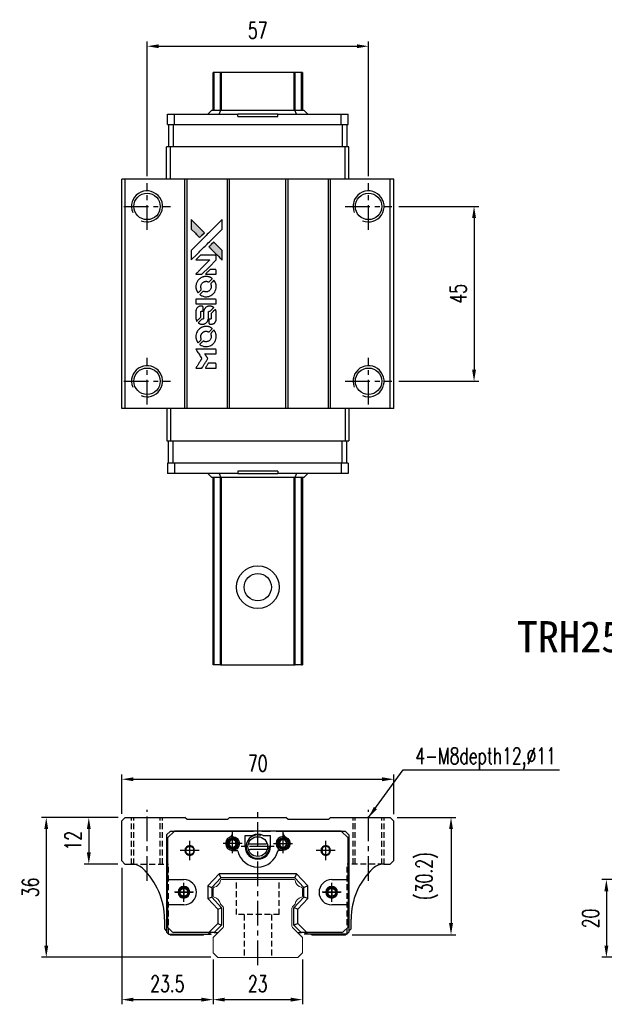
# Model space of a CAD drawing. Header units: millimetres. Extents: x 406 to 746, y 365 to 628.
# Tile 1 of 2: x 406 to 557, y 374 to 628. Entities that reach past the tile are written whole.
import ezdxf
from ezdxf.enums import TextEntityAlignment as Align

# ---------------------------------------------------------------- set-up
doc = ezdxf.new("R2010")
doc.units = ezdxf.units.MM
doc.header["$PDSIZE"] = -1
doc.linetypes.add('CENTER', pattern=[10.16, 6.35, -1.27, 1.27, -1.27])
doc.linetypes.add('DASHED', pattern=[0.75, 0.5, -0.25])
for name, color, linetype in [('2', 7, 'Continuous'), ('CHA', 7, 'Continuous'), ('CL', 1, 'CENTER'), ('DIM', 4, 'Continuous'), ('HID', 2, 'DASHED'), ('OUT', 3, 'Continuous'), ('中心線', 1, 'CENTER')]:
    doc.layers.add(name, color=color, linetype=linetype)
doc.styles.add('DIM-7', font='SIMPLEX.shx', dxfattribs={"width": 0.7, "bigfont": 'chineset.shx'})
doc.styles.add('T', font='kaiu.ttf')
doc.dimstyles.new('CNS', dxfattribs={"dimtxt": 3.5, "dimasz": 2.5, "dimexe": 1, "dimexo": 1.5, "dimgap": 0.09, "dimtad": 0, "dimdsep": 46, "dimtxsty": 'DIM-7', "dimcen": 0.09, "dimclrd": 1, "dimclre": 1, "dimclrt": 4, "dimadec": 0, "dimazin": 0, "dimtfac": 1, "dimtix": 1, "dimtmove": 2, "dimatfit": 3, "dimfxl": 1, "dimtvp": 0.971429, "dimtolj": 1, "dimarcsym": 0})

# ---------------------------------------------------------------- blocks, each defined once
blk = doc.blocks.new('*D19')
at = {"layer": 'DEFPOINTS', "color": 0}
for p in [(570.07, 406.37), (557.23, 386.37), (570.07, 386.37)]:
    blk.add_point(p, dxfattribs=at)
at = {"layer": 'DIM', "color": 7, "lineweight": -2}
for p, q in [((568.27, 406.37), (556.03, 406.37)), ((557.23, 403.37), (557.23, 389.37)), ((568.27, 386.37), (556.03, 386.37))]:
    blk.add_line(p, q, dxfattribs=at)
at = {"layer": 'DIM', "color": 7}
for points in [[(556.73, 403.37), (557.73, 403.37), (557.23, 406.37)], [(556.73, 389.37), (557.73, 389.37), (557.23, 386.37)]]:
    blk.add_solid(points, dxfattribs=at)
at = {"layer": 'DIM', "color": 7, "insert": (553.15, 396.37), "char_height": 4.2, "attachment_point": 5, "rotation": 90, "style": 'DIM-7'}
blk.add_mtext('\\A1;20', dxfattribs=at)
blk = doc.blocks.new('*D30')
at = {"layer": 'DEFPOINTS', "color": 0}
for p in [(502.53, 432.2), (432.53, 421.52), (502.53, 421.42)]:
    blk.add_point(p, dxfattribs=at)
at = {"layer": 'DIM', "color": 7, "lineweight": -2}
for p, q in [((432.53, 423.32), (432.53, 433.4)), ((502.53, 423.22), (502.53, 433.4)), ((435.53, 432.2), (499.53, 432.2))]:
    blk.add_line(p, q, dxfattribs=at)
at = {"layer": 'DIM', "color": 7}
for points in [[(435.53, 432.7), (435.53, 431.7), (432.53, 432.2)], [(499.53, 432.7), (499.53, 431.7), (502.53, 432.2)]]:
    blk.add_solid(points, dxfattribs=at)
at = {"layer": 'DIM', "color": 7, "insert": (467.53, 436.28), "char_height": 4.2, "attachment_point": 5, "style": 'DIM-7'}
blk.add_mtext('\\A1;70', dxfattribs=at)
blk = doc.blocks.new('*D31')
at = {"layer": 'DEFPOINTS', "color": 0}
for p in [(496.03, 620.86), (439.03, 585.64), (496.03, 585.64)]:
    blk.add_point(p, dxfattribs=at)
at = {"layer": 'DIM', "color": 7, "lineweight": -2}
for p, q in [((439.03, 587.44), (439.03, 622.06)), ((496.03, 587.44), (496.03, 622.06)), ((442.03, 620.86), (493.03, 620.86))]:
    blk.add_line(p, q, dxfattribs=at)
at = {"layer": 'DIM', "color": 7}
for points in [[(442.03, 621.36), (442.03, 620.36), (439.03, 620.86)], [(493.03, 621.36), (493.03, 620.36), (496.03, 620.86)]]:
    blk.add_solid(points, dxfattribs=at)
at = {"layer": 'DIM', "color": 7, "insert": (467.53, 624.94), "char_height": 4.2, "attachment_point": 5, "style": 'DIM-7'}
blk.add_mtext('\\A1;57', dxfattribs=at)
blk = doc.blocks.new('*D32')
at = {"layer": 'DEFPOINTS', "color": 0}
for p in [(501.58, 422.37), (490.03, 392.17), (517.26, 392.17)]:
    blk.add_point(p, dxfattribs=at)
at = {"layer": 'DIM', "color": 7, "lineweight": -2}
for p, q in [((503.38, 422.37), (518.46, 422.37)), ((517.26, 419.37), (517.26, 395.17)), ((491.83, 392.17), (518.46, 392.17))]:
    blk.add_line(p, q, dxfattribs=at)
at = {"layer": 'DIM', "color": 7}
for points in [[(516.76, 419.37), (517.76, 419.37), (517.26, 422.37)], [(516.76, 395.17), (517.76, 395.17), (517.26, 392.17)]]:
    blk.add_solid(points, dxfattribs=at)
at = {"layer": 'DIM', "color": 7, "insert": (511.04, 407.27), "char_height": 4.2, "attachment_point": 5, "rotation": 90, "style": 'DIM-7'}
blk.add_mtext('\\A1;(30.2)', dxfattribs=at)
blk = doc.blocks.new('*D33')
at = {"layer": 'DEFPOINTS', "color": 0}
for p in [(432.53, 411.17), (456.03, 387.57), (456.03, 375.48)]:
    blk.add_point(p, dxfattribs=at)
at = {"layer": 'DIM', "color": 7, "lineweight": -2}
for p, q in [((432.53, 409.37), (432.53, 374.28)), ((456.03, 385.77), (456.03, 374.28)), ((435.53, 375.48), (453.03, 375.48))]:
    blk.add_line(p, q, dxfattribs=at)
at = {"layer": 'DIM', "color": 7}
for points in [[(435.53, 375.98), (435.53, 374.98), (432.53, 375.48)], [(453.03, 375.98), (453.03, 374.98), (456.03, 375.48)]]:
    blk.add_solid(points, dxfattribs=at)
at = {"layer": 'DIM', "color": 7, "insert": (444.28, 379.56), "char_height": 4.2, "attachment_point": 5, "style": 'DIM-7'}
blk.add_mtext('\\A1;23.5', dxfattribs=at)
blk = doc.blocks.new('*D34')
at = {"layer": 'DEFPOINTS', "color": 0}
for p in [(456.03, 387.57), (479.03, 387.57), (479.03, 375.48)]:
    blk.add_point(p, dxfattribs=at)
at = {"layer": 'DIM', "color": 7, "lineweight": -2}
for p, q in [((456.03, 385.77), (456.03, 374.28)), ((479.03, 385.77), (479.03, 374.28)), ((459.03, 375.48), (476.03, 375.48))]:
    blk.add_line(p, q, dxfattribs=at)
at = {"layer": 'DIM', "color": 7}
for points in [[(459.03, 375.98), (459.03, 374.98), (456.03, 375.48)], [(476.03, 375.98), (476.03, 374.98), (479.03, 375.48)]]:
    blk.add_solid(points, dxfattribs=at)
at = {"layer": 'DIM', "color": 7, "insert": (467.53, 379.56), "char_height": 4.2, "attachment_point": 5, "style": 'DIM-7'}
blk.add_mtext('\\A1;23', dxfattribs=at)
blk = doc.blocks.new('*D35')
at = {"layer": 'DEFPOINTS', "color": 0}
for p in [(433.38, 422.37), (424.05, 410.37), (433.33, 410.37)]:
    blk.add_point(p, dxfattribs=at)
at = {"layer": 'DIM', "color": 7, "lineweight": -2}
for p, q in [((431.58, 422.37), (422.85, 422.37)), ((424.05, 419.37), (424.05, 413.37)), ((431.53, 410.37), (422.85, 410.37))]:
    blk.add_line(p, q, dxfattribs=at)
at = {"layer": 'DIM', "color": 7}
for points in [[(423.55, 419.37), (424.55, 419.37), (424.05, 422.37)], [(423.55, 413.37), (424.55, 413.37), (424.05, 410.37)]]:
    blk.add_solid(points, dxfattribs=at)
at = {"layer": 'DIM', "color": 7, "insert": (419.97, 416.37), "char_height": 4.2, "attachment_point": 5, "rotation": 90, "style": 'DIM-7'}
blk.add_mtext('\\A1;12', dxfattribs=at)
blk = doc.blocks.new('*D36')
at = {"layer": 'DEFPOINTS', "color": 0}
for p in [(433.38, 422.37), (413.1, 386.37), (457.25, 386.37)]:
    blk.add_point(p, dxfattribs=at)
at = {"layer": 'DIM', "color": 7, "lineweight": -2}
for p, q in [((431.58, 422.37), (411.9, 422.37)), ((413.1, 419.37), (413.1, 389.37)), ((455.45, 386.37), (411.9, 386.37))]:
    blk.add_line(p, q, dxfattribs=at)
at = {"layer": 'DIM', "color": 7}
for points in [[(412.6, 419.37), (413.6, 419.37), (413.1, 422.37)], [(412.6, 389.37), (413.6, 389.37), (413.1, 386.37)]]:
    blk.add_solid(points, dxfattribs=at)
at = {"layer": 'DIM', "color": 7, "insert": (409.02, 404.37), "char_height": 4.2, "attachment_point": 5, "rotation": 90, "style": 'DIM-7'}
blk.add_mtext('\\A1;36', dxfattribs=at)
blk = doc.blocks.new('*D41')
at = {"layer": 'DEFPOINTS', "color": 0}
for p in [(502.03, 579.64), (502.03, 534.64), (523.18, 534.64)]:
    blk.add_point(p, dxfattribs=at)
at = {"layer": 'DIM', "color": 7, "lineweight": -2}
for p, q in [((503.83, 579.64), (524.38, 579.64)), ((523.18, 576.64), (523.18, 537.64)), ((503.83, 534.64), (524.38, 534.64))]:
    blk.add_line(p, q, dxfattribs=at)
at = {"layer": 'DIM', "color": 7}
for points in [[(522.68, 576.64), (523.68, 576.64), (523.18, 579.64)], [(522.68, 537.64), (523.68, 537.64), (523.18, 534.64)]]:
    blk.add_solid(points, dxfattribs=at)
at = {"layer": 'DIM', "color": 7, "insert": (519.1, 557.14), "char_height": 4.2, "attachment_point": 5, "rotation": 90, "style": 'DIM-7'}
blk.add_mtext('\\A1;45', dxfattribs=at)
blk = doc.blocks.new('MOSIONX logo(完整正式版)')
h = blk.add_hatch(color=22)
h.dxf.hatch_style = 1
h.paths.add_polyline_path([(450.4, 576.25), (450.4, 575.02), (450.4, 573.78), (451.47, 572.72, 0.000288), (451.89, 572.31, 0.000479), (452.23, 571.97, 0.000013), (452.55, 571.66, 0.197177), (452.55, 571.65, 0.197497), (452.56, 571.66, 0.00004), (452.74, 571.83, 0.000834), (452.93, 572.03, 0.000506), (453.17, 572.27), (453.78, 572.88), (452.09, 574.56)])
h.paths.add_polyline_path([(456.18, 570.47), (455.57, 569.86, 0.000476), (455.34, 569.62, 0.000789), (455.14, 569.42, 0.000035), (454.96, 569.24, 0.19758), (454.96, 569.24, 0.198396), (454.96, 569.23, 0.000019), (455.2, 568.99, 0.000582), (455.47, 568.72, 0.000351), (455.79, 568.4, 0.000108), (457.15, 567.05, 0.000692), (457.84, 566.36, 0.000077), (458.31, 565.89, 0.197527), (458.33, 565.89, 0.410181), (458.34, 565.89, 0.000493), (458.34, 566.15, 0.002424), (458.34, 566.5, 0.000529), (458.35, 567.1), (458.35, 568.31), (457.26, 569.39)])
at = {"color": 22}
for points in [[(451.47, 572.72, 0.000288), (451.89, 572.31, 0.000479), (452.23, 571.97, 0.000013), (452.55, 571.66, 0.197177), (452.55, 571.65, 0.197497), (452.56, 571.66, 0.00004), (452.74, 571.83, 0.000836), (452.94, 572.03, 0.000505), (453.17, 572.27), (453.78, 572.88), (452.09, 574.56), (450.4, 576.25), (450.4, 575.02), (450.4, 573.78)], [(451.89, 567.34, -0.000056), (452.63, 568.08, -0.000021), (453.67, 569.11, -0.000021), (454.8, 570.24, -0.000025), (455.86, 571.3), (458.35, 573.78), (458.34, 575.01), (458.34, 576.24), (456.67, 574.58, 0.000274), (455.87, 573.78, 0.000123), (454.82, 572.74, 0.000121), (453.7, 571.63, 0.000165), (452.7, 570.63), (450.4, 568.33), (450.4, 567.09), (450.4, 565.86)], [(455.79, 568.4, 0.000108), (457.15, 567.05, 0.000692), (457.84, 566.36, 0.000077), (458.31, 565.89, 0.197527), (458.33, 565.89, 0.410182), (458.34, 565.89, 0.000493), (458.34, 566.15, 0.002424), (458.34, 566.5, 0.000529), (458.35, 567.1), (458.35, 568.31), (457.26, 569.39), (456.18, 570.47), (455.57, 569.86, 0.000476), (455.34, 569.62, 0.000789), (455.14, 569.42, 0.000035), (454.96, 569.24, 0.19758), (454.96, 569.24, 0.198396), (454.96, 569.23, 0.000019), (455.2, 568.99, 0.000582), (455.47, 568.72, 0.000351)], [(452.37, 562.21), (453.16, 562.21), (454.99, 564.04), (456.81, 565.87), (456.81, 566.38, 0.0008), (456.81, 566.71, 0.010795), (456.81, 566.83, 0.030495), (456.8, 566.89, 0.080372), (456.78, 566.94, 0.03816), (456.75, 566.98, 0.041799), (456.72, 567.02, 0.042486), (456.68, 567.05, 0.042078), (456.64, 567.07, 0.099276), (456.58, 567.09, 0.003302), (456.32, 567.09, 0.002586), (455.88, 567.09, 0.000204), (454.7, 567.09), (452.8, 567.09), (452.19, 566.48), (451.59, 565.87), (453.41, 565.86), (455.23, 565.86), (453.43, 564.06, 0.000253), (452.74, 563.37, 0.000412), (452.15, 562.79, 0.000041), (451.62, 562.26, 0.041338), (451.6, 562.24), (451.58, 562.21)], [(455.44, 562.21), (456.82, 562.21), (456.81, 562.72), (456.81, 563.23), (456.77, 563.29, 0.03146), (456.75, 563.32, 0.026444), (456.73, 563.35, 0.026444), (456.7, 563.37, 0.031457), (456.68, 563.39), (456.62, 563.43), (455.93, 563.43), (455.25, 563.43), (454.65, 562.83, 0.000745), (454.43, 562.6, 0.001228), (454.23, 562.4, 0.000087), (454.06, 562.22, 0.195134), (454.06, 562.22, 0.412117), (454.06, 562.21, 0.000048), (454.46, 562.21, 0.00109), (454.91, 562.21, 0.000653)], [(451.62, 558.71, 0.023681), (451.65, 558.49, 0.022402), (451.71, 558.28, 0.021929), (451.78, 558.06, 0.020503), (451.87, 557.85, 0.013745), (451.94, 557.73, 0.009767), (452.02, 557.6, 0.009658), (452.09, 557.48, 0.027804), (452.15, 557.4), (452.18, 557.37), (452.56, 557.75, 0.002053), (452.74, 557.93, 0.006738), (452.86, 558.06, 0.007826), (452.94, 558.15, 0.063909), (452.97, 558.19, 0.061532), (453, 558.26, 0.068674), (453, 558.33, 0.052072), (452.99, 558.41, 0.019648), (452.95, 558.52, -0.018366), (452.91, 558.66, -0.0288), (452.88, 558.78, -0.029061), (452.87, 558.91, -0.019155), (452.87, 559.05, -0.053809), (452.92, 559.35, -0.058833), (453.03, 559.63, -0.058566), (453.2, 559.88, -0.052525), (453.43, 560.09, -0.044733), (453.62, 560.21, -0.040573), (453.84, 560.3, -0.041123), (454.07, 560.35, -0.04951), (454.29, 560.36, -0.017369), (454.39, 560.35, -0.024255), (454.48, 560.33, -0.023787), (454.57, 560.3, -0.015798), (454.67, 560.27, 0.010631), (454.73, 560.24, 0.033653), (454.78, 560.23, 0.037806), (454.82, 560.22, 0.016307), (454.88, 560.22, 0.068179), (454.99, 560.24, 0.095747), (455.08, 560.28, 0.033418), (455.2, 560.39, 0.002133), (455.52, 560.72, 0.001452), (455.7, 560.9, 0.012393), (455.78, 560.99, 0.020479), (455.82, 561.04, 0.344362), (455.82, 561.06, 0.074287), (455.77, 561.1, 0.005454), (455.63, 561.19, 0.008391), (455.48, 561.28, 0.017097), (455.36, 561.34, 0.027375), (455.12, 561.45, 0.02835), (454.86, 561.53, 0.027723), (454.6, 561.57, 0.023913), (454.31, 561.6, 0.027047), (453.97, 561.59, 0.031685), (453.65, 561.54, 0.032425), (453.35, 561.46, 0.031013), (453.05, 561.33, 0.037914), (452.7, 561.12, 0.040153), (452.39, 560.87, 0.039834), (452.13, 560.56, 0.036173), (451.91, 560.21, 0.040752), (451.75, 559.87, 0.035885), (451.65, 559.49, 0.035491), (451.61, 559.1, 0.037615)], [(452.68, 556.88, 0.018008), (452.79, 556.81, 0.009842), (452.94, 556.73, 0.009807), (453.08, 556.65, 0.015716), (453.21, 556.59, 0.048467), (453.68, 556.44, 0.045841), (454.17, 556.38, 0.046006), (454.67, 556.42, 0.049638), (455.14, 556.54, 0.064819), (455.74, 556.86, 0.06695), (456.24, 557.33, 0.066691), (456.6, 557.91, 0.063505), (456.8, 558.57, 0.03135), (456.82, 558.74, 0.010439), (456.82, 558.99, 0.010391), (456.82, 559.24, 0.032408), (456.8, 559.41, 0.015696), (456.76, 559.6, 0.018095), (456.71, 559.79, 0.018551), (456.64, 559.96, 0.018352), (456.57, 560.14, 0.015568), (456.51, 560.25, 0.009832), (456.43, 560.38, 0.009795), (456.35, 560.5, 0.023727), (456.29, 560.58), (456.26, 560.62), (455.88, 560.24, 0.001528), (455.67, 560.03, 0.010022), (455.56, 559.92, 0.019586), (455.5, 559.85, 0.061865), (455.47, 559.8, 0.055054), (455.45, 559.72, 0.061607), (455.44, 559.64, 0.048725), (455.45, 559.54, 0.020221), (455.49, 559.42, -0.017722), (455.53, 559.29, -0.02685), (455.55, 559.17, -0.02759), (455.56, 559.05, -0.020233), (455.56, 558.92, -0.04793), (455.52, 558.67, -0.048386), (455.44, 558.43, -0.047866), (455.31, 558.21, -0.044964), (455.14, 558.01, -0.04333), (454.94, 557.85, -0.050921), (454.72, 557.73, -0.051473), (454.48, 557.66, -0.0459), (454.23, 557.64, -0.019014), (454.11, 557.64, -0.024114), (453.99, 557.66, -0.025081), (453.88, 557.68, -0.023892), (453.78, 557.72, 0.008624), (453.7, 557.75, 0.026486), (453.64, 557.77, 0.035074), (453.59, 557.77, 0.02756), (453.53, 557.77, 0.087163), (453.45, 557.76, 0.073291), (453.36, 557.71, 0.028074), (453.25, 557.61, 0.002594), (452.97, 557.34), (452.59, 556.95)], [(454.21, 554.56), (456.81, 554.56), (456.81, 555.07), (456.81, 555.58), (456.78, 555.64, 0.071429), (456.74, 555.69, 0.054799), (456.69, 555.74, 0.053585), (456.63, 555.77, 0.060698), (456.56, 555.79, 0.033975), (456.46, 555.79, 0.000112), (455.13, 555.79, 0.000726), (453.84, 555.79, 0.001084), (452.71, 555.79), (451.6, 555.78), (451.6, 555.17), (451.6, 554.55)], [(451.61, 550.75, 0.018538), (451.62, 550.67, 0.010695), (451.64, 550.58, 0.01068), (451.66, 550.48, 0.017678), (451.69, 550.4, 0.013849), (451.72, 550.32, 0.011814), (451.76, 550.23, 0.004513), (451.79, 550.14, 0.290035), (451.81, 550.13, 0.196418), (451.81, 550.14, 0.000124), (451.97, 550.29, 0.001477), (452.14, 550.45, 0.000898), (452.34, 550.65), (452.86, 551.17), (452.86, 551.82, -0.001471), (452.86, 552.31, -0.028714), (452.87, 552.46, -0.097073), (452.9, 552.55, -0.084199), (452.96, 552.62, -0.042698), (453.01, 552.66, -0.053912), (453.06, 552.68, -0.051004), (453.11, 552.69, -0.032967), (453.17, 552.7, 0.00807), (453.21, 552.7, 0.003023), (453.25, 552.7, 0.002994), (453.3, 552.7, 0.003629), (453.35, 552.7), (453.46, 552.71), (453.46, 553.21, 0.001618), (453.46, 553.45, 0.005206), (453.46, 553.6, 0.00535), (453.46, 553.71, 0.060675), (453.45, 553.76, 0.048484), (453.44, 553.78, 0.02389), (453.42, 553.81, 0.022812), (453.4, 553.84, 0.02462), (453.38, 553.86, 0.061781), (453.32, 553.91, 0.080179), (453.25, 553.94, 0.048561), (453.15, 553.96, 0.010021), (452.98, 553.96, 0.016602), (452.75, 553.95, 0.031409), (452.56, 553.93, 0.036474), (452.4, 553.88, 0.03439), (452.24, 553.82, 0.065928), (452, 553.65, 0.069066), (451.81, 553.42, 0.065697), (451.68, 553.14, 0.051559), (451.62, 552.81, 0.020904), (451.61, 552.63, 0.000451), (451.61, 551.77, 0.000419), (451.61, 550.91, 0.022759)], [(452.29, 549.61, 0.023289), (452.41, 549.53, 0.026845), (452.54, 549.47, 0.026047), (452.67, 549.41, 0.019751), (452.82, 549.37, 0.013249), (452.91, 549.35, 0.025169), (452.98, 549.34, 0.016532), (453.07, 549.34, 0.002937), (453.23, 549.34, 0.003317), (453.38, 549.34, 0.011808), (453.47, 549.34, 0.01777), (453.54, 549.35, 0.021476), (453.61, 549.36, 0.04325), (453.89, 549.45, 0.045753), (454.14, 549.58, 0.04649), (454.36, 549.75, 0.047672), (454.54, 549.96, 0.025315), (454.6, 550.05, 0.015208), (454.66, 550.16, 0.01512), (454.71, 550.28, 0.022488), (454.75, 550.39, 0.027857), (454.79, 550.55, 0.034138), (454.81, 550.71, 0.014286), (454.82, 550.95, 0.00124), (454.82, 551.56, -0.00103), (454.82, 551.93, -0.002552), (454.83, 552.2, -0.001594), (454.83, 552.41, -0.047676), (454.84, 552.46, -0.085307), (454.87, 552.56, -0.097789), (454.94, 552.62, -0.085947), (455.03, 552.67, -0.051339), (455.15, 552.69, 0.014634), (455.19, 552.7, 0.015028), (455.23, 552.7, 0.014927), (455.27, 552.71, 0.059415), (455.29, 552.72, 0.070595), (455.33, 552.75, 0.00028), (455.77, 553.18, 0.000111), (456.21, 553.63, 0.200239), (456.22, 553.64, 0.268906), (456.21, 553.66, 0.001866), (456.11, 553.72, 0.007532), (456, 553.77, 0.017818), (455.92, 553.81, 0.013256), (455.83, 553.85, 0.011636), (455.74, 553.88, 0.011528), (455.65, 553.91, 0.012303), (455.55, 553.93, 0.0423), (455.4, 553.95, 0.013657), (455.18, 553.95, 0.013857), (454.96, 553.95, 0.037428), (454.8, 553.93, 0.014927), (454.7, 553.9, 0.0122), (454.59, 553.87, 0.012518), (454.49, 553.83, 0.023062), (454.4, 553.79, 0.065961), (454.11, 553.59, 0.06055), (453.87, 553.32, 0.059676), (453.7, 552.99, 0.060497), (453.61, 552.64, 0.025683), (453.6, 552.56, 0.001528), (453.6, 552.33, 0.002124), (453.6, 552.04, 0.001173), (453.6, 551.68, -0.000809), (453.6, 551.05, -0.017164), (453.59, 550.87, -0.063931), (453.57, 550.77, -0.108429), (453.53, 550.7, -0.052941), (453.48, 550.66, -0.063675), (453.43, 550.63, -0.050562), (453.36, 550.62, -0.020337), (453.27, 550.61, 0.009897), (453.21, 550.6, 0.016482), (453.16, 550.6, 0.019019), (453.13, 550.59, 0.06043), (453.1, 550.58, 0.076267), (453.05, 550.54, 0.00054), (452.64, 550.13, 0.000307), (452.23, 549.71, 0.142594), (452.21, 549.68, 0.232419), (452.22, 549.67, 0.022995), (452.23, 549.65, 0.024627), (452.26, 549.63, 0.015407)], [(454.98, 549.54, 0.065483), (455.01, 549.48, 0.053271), (455.06, 549.42, 0.052018), (455.11, 549.38, 0.0556), (455.18, 549.35, 0.036839), (455.22, 549.34, 0.026922), (455.27, 549.33, 0.016905), (455.34, 549.33, 0.004317), (455.44, 549.33, 0.016369), (455.67, 549.34, 0.029936), (455.85, 549.36, 0.03418), (456.01, 549.4, 0.031327), (456.17, 549.47, 0.046935), (456.36, 549.58, 0.054053), (456.52, 549.73, 0.053701), (456.64, 549.91, 0.045364), (456.73, 550.12, 0.032479), (456.78, 550.3, 0.03386), (456.81, 550.49, 0.013578), (456.81, 550.79, 0.001155), (456.81, 551.55, 0.000413), (456.81, 552.2, 0.005008), (456.8, 552.45, 0.013199), (456.8, 552.6, 0.033956), (456.78, 552.7, 0.013909), (456.76, 552.8, 0.010864), (456.72, 552.92, 0.010938), (456.69, 553.02, 0.028702), (456.65, 553.09), (456.63, 553.14), (456.09, 552.62), (455.56, 552.1), (455.56, 551.48, -0.001504), (455.56, 551.22, -0.00328), (455.56, 551.02, -0.001901), (455.56, 550.86, -0.061333), (455.55, 550.82, -0.063621), (455.53, 550.77, -0.048633), (455.49, 550.72, -0.046769), (455.44, 550.67, -0.047961), (455.39, 550.64, -0.02678), (455.34, 550.62, -0.050957), (455.3, 550.61, -0.029398), (455.25, 550.6, -0.00401), (455.14, 550.6), (454.96, 550.59), (454.96, 550.1, 0.001061), (454.96, 549.8, 0.009147), (454.96, 549.67, 0.020721), (454.97, 549.59, 0.051619)], [(451.62, 545.88, 0.024131), (451.65, 545.65, 0.022344), (451.71, 545.43, 0.021883), (451.79, 545.21, 0.020884), (451.88, 544.99, 0.010669), (451.95, 544.86, 0.010389), (452.02, 544.74, 0.010913), (452.09, 544.63, 0.022227), (452.15, 544.55), (452.18, 544.52), (452.56, 544.91, 0.002452), (452.71, 545.07, 0.003628), (452.84, 545.2, 0.001662), (452.95, 545.32, 0.070159), (452.97, 545.35, 0.047671), (452.98, 545.37, 0.018624), (452.99, 545.4, 0.017921), (453, 545.44, 0.018804), (453, 545.48, 0.018255), (453, 545.53, 0.041312), (453, 545.56, 0.037164), (452.99, 545.6, 0.012342), (452.97, 545.66, -0.015101), (452.92, 545.79, -0.035998), (452.89, 545.89, -0.033244), (452.88, 546, -0.011249), (452.88, 546.16, -0.004059), (452.88, 546.29, -0.019693), (452.88, 546.36, -0.027943), (452.89, 546.42, -0.014411), (452.91, 546.49, -0.033089), (452.97, 546.67, -0.033887), (453.05, 546.84, -0.034021), (453.16, 546.99, -0.033942), (453.28, 547.12, -0.02816), (453.42, 547.25, -0.035032), (453.57, 547.34, -0.035269), (453.72, 547.42, -0.029196), (453.9, 547.47, -0.037862), (454.1, 547.51, -0.043657), (454.29, 547.51, -0.043064), (454.49, 547.48, -0.035184), (454.69, 547.42, 0.033699), (454.79, 547.39, 0.052815), (454.87, 547.38, 0.059167), (454.95, 547.38, 0.058972), (455.03, 547.41, 0.059208), (455.09, 547.44, 0.021125), (455.16, 547.51, 0.008691), (455.28, 547.63, 0.000851), (455.57, 547.92, 0.001873), (455.72, 548.07, 0.013884), (455.78, 548.14, 0.022355), (455.82, 548.19, 0.341453), (455.82, 548.21, 0.073011), (455.78, 548.25, 0.004587), (455.64, 548.34, 0.00748), (455.5, 548.42, 0.016837), (455.39, 548.49, 0.028606), (455.11, 548.61, 0.031352), (454.84, 548.69, 0.031004), (454.55, 548.74, 0.0268), (454.25, 548.75, 0.026698), (453.92, 548.74, 0.03002), (453.62, 548.68, 0.030357), (453.32, 548.6, 0.028554), (453.03, 548.47, 0.062944), (452.5, 548.12, 0.062206), (452.06, 547.64, 0.062448), (451.76, 547.06, 0.064355), (451.62, 546.44, 0.017377), (451.61, 546.32, 0.008369), (451.61, 546.16, 0.008367), (451.61, 546, 0.01757)], [(452.68, 544.04, 0.064158), (453.28, 543.72, 0.06356), (453.95, 543.56, 0.064004), (454.63, 543.57, 0.066747), (455.28, 543.76, 0.04321), (455.68, 543.98, 0.044737), (456.03, 544.26, 0.044901), (456.33, 544.61, 0.044184), (456.57, 545, 0.026293), (456.69, 545.3, 0.033344), (456.77, 545.58, 0.033227), (456.82, 545.88, 0.025815), (456.82, 546.21, 0.023119), (456.8, 546.52, 0.031044), (456.75, 546.79, 0.031337), (456.67, 547.06, 0.024258), (456.54, 547.34, 0.015622), (456.49, 547.44, 0.008495), (456.42, 547.56, 0.008415), (456.35, 547.67, 0.020814), (456.29, 547.75), (456.26, 547.78), (455.88, 547.41, 0.002843), (455.6, 547.13, 0.033917), (455.5, 547.01, 0.087906), (455.46, 546.92, 0.073302), (455.44, 546.82, 0.022047), (455.44, 546.77, 0.026465), (455.45, 546.73, 0.022233), (455.46, 546.67, 0.009985), (455.48, 546.61, -0.039011), (455.55, 546.37, -0.044398), (455.56, 546.13, -0.045096), (455.54, 545.9, -0.04265), (455.47, 545.67, -0.071154), (455.3, 545.34, -0.068827), (455.03, 545.07, -0.068713), (454.7, 544.89, -0.070507), (454.34, 544.8, -0.028605), (454.19, 544.8, -0.031418), (454.04, 544.81, -0.031044), (453.89, 544.84, -0.02668), (453.74, 544.89, 0.038913), (453.65, 544.92, 0.043732), (453.56, 544.93, 0.047754), (453.48, 544.93, 0.075756), (453.41, 544.91, 0.07294), (453.37, 544.88, 0.003456), (453.27, 544.79, 0.005023), (453.14, 544.66, 0.002422), (452.97, 544.5, 0.000819), (452.83, 544.35, 0.001349), (452.7, 544.23, 0.0001), (452.59, 544.12, 0.205335), (452.59, 544.11, 0.219821), (452.59, 544.11, 0.002494), (452.61, 544.09, 0.007089), (452.64, 544.07, 0.004494)], [(452.38, 538.04), (453.17, 538.04), (453.3, 538.25, -0.000297), (453.38, 538.39, -0.000037), (453.56, 538.67, -0.000043), (453.77, 539.02, -0.000036), (453.99, 539.38, 0.000044), (454.21, 539.74, 0.000063), (454.4, 540.05, 0.000035), (454.57, 540.32, 0.0009), (454.61, 540.4), (454.67, 540.5), (454.59, 540.64, 0.001175), (454.54, 540.72, 0.000208), (454.45, 540.87, 0.000225), (454.34, 541.04, 0.000203), (454.23, 541.22, -0.000711), (454.12, 541.39, -0.001119), (454.03, 541.54, -0.000263), (453.95, 541.67, -0.04589), (453.94, 541.69, -0.519312), (453.95, 541.7, -0.001914), (454.16, 541.7, -0.003124), (454.51, 541.71, -0.000285), (455.37, 541.71), (456.82, 541.71), (456.82, 542.21, 0.001727), (456.81, 542.57, 0.025279), (456.81, 542.7, 0.073886), (456.79, 542.77, 0.07426), (456.75, 542.83, 0.03264), (456.73, 542.85, 0.01784), (456.71, 542.87, 0.017712), (456.69, 542.89, 0.026854), (456.66, 542.9), (456.61, 542.93), (454.1, 542.93), (451.59, 542.93), (451.61, 542.9, -0.004595), (451.62, 542.89, -0.00016), (451.67, 542.81, -0.000298), (451.72, 542.72, -0.000208), (451.79, 542.62, 0.000986), (451.97, 542.32, 0.00025), (452.28, 541.83, 0.000268), (452.6, 541.31, 0.000436), (452.88, 540.88, -0.002932), (452.97, 540.73, -0.004718), (453.04, 540.61, -0.001113), (453.11, 540.5, -0.227179), (453.11, 540.49, -0.045982), (453.1, 540.47, -0.000145), (453.01, 540.33, -0.000825), (452.91, 540.16, -0.000517), (452.79, 539.97, 0.000056), (452.38, 539.3, 0.000289), (452.15, 538.94, 0.000481), (451.98, 538.66, 0.000418), (451.8, 538.37), (451.59, 538.04)], [(455.43, 538.04), (456.82, 538.04), (456.82, 538.54, 0.000842), (456.81, 538.86, 0.010591), (456.81, 538.98, 0.028995), (456.8, 539.05, 0.069543), (456.79, 539.1, 0.051063), (456.76, 539.15, 0.039932), (456.73, 539.19, 0.039414), (456.68, 539.22, 0.045845), (456.63, 539.25, 0.094811), (456.59, 539.26, 0.007124), (456.45, 539.27, 0.004713), (456.22, 539.27, 0.000534), (455.69, 539.27), (454.79, 539.27), (454.72, 539.14, 0.000828), (454.49, 538.77, 0.000879), (454.27, 538.41, 0.000048), (454.05, 538.05, 0.137596), (454.05, 538.04, 0.413028), (454.05, 538.04, 0.000016), (454.45, 538.04, 0.000623), (454.9, 538.04, 0.000374)]]:
    blk.add_lwpolyline(points, format="xyb", close=True, dxfattribs=at)

msp = doc.modelspace()

# ---------------------------------------------------------------- linework, layer by layer
at = {"color": 7, "linetype": 'Continuous', "lineweight": 25}
for p, q in [((456.035, 604.388), (456.035, 614.138)), ((456.278, 604.388), (456.278, 614.138)), ((458.212, 614.138), (457.915, 614.138)), ((457.915, 604.388), (457.915, 614.138)), ((476.858, 614.138), (458.212, 614.138)), ((458.212, 604.388), (458.212, 614.138)), ((477.155, 614.138), (476.858, 614.138)), ((476.858, 604.388), (476.858, 614.138)), ((477.155, 604.388), (477.155, 614.138)), ((478.791, 604.388), (478.791, 614.138)), ((479.035, 614.138), (479.035, 604.388)), ((444.311, 600.688), (444.311, 603.388)), ((444.311, 603.388), (446.093, 603.388)), ((446.093, 600.688), (446.093, 603.388)), ((446.093, 603.388), (462.415, 603.388)), ((454.686, 603.388), (455.686, 604.388)), ((455.686, 604.388), (458.021, 604.388)), ((457.586, 603.388), (458.021, 604.388)), ((458.021, 604.388), (477.051, 604.388)), ((462.415, 602.788), (462.415, 603.388)), ((472.657, 603.388), (462.415, 603.388)), ((472.657, 602.788), (472.657, 603.388)), ((472.657, 603.388), (488.979, 603.388)), ((477.486, 603.388), (477.051, 604.388)), ((477.051, 604.388), (479.386, 604.388)), ((480.386, 603.388), (479.386, 604.388)), ((488.979, 600.688), (488.979, 603.388)), ((488.979, 603.388), (490.761, 603.388)), ((490.761, 600.688), (490.761, 603.388)), ((444.311, 600.688), (444.586, 600.688)), ((444.586, 600.688), (444.586, 594.938)), ((444.586, 600.688), (445.786, 600.688)), ((445.786, 600.688), (445.786, 594.938)), ((445.786, 600.688), (445.792, 600.688)), ((445.792, 600.688), (446.093, 600.688)), ((446.093, 600.688), (488.979, 600.688)), ((462.415, 602.788), (472.657, 602.788)), ((488.979, 600.688), (489.28, 600.688)), ((489.28, 600.688), (489.286, 600.688)), ((489.286, 600.688), (489.286, 594.938)), ((489.286, 600.688), (490.486, 600.688)), ((490.486, 600.688), (490.761, 600.688)), ((490.486, 600.688), (490.486, 594.938)), ((444.075, 586.638), (444.075, 594.938)), ((445.075, 594.938), (444.075, 594.938)), ((445.075, 586.638), (445.075, 594.938)), ((489.975, 594.938), (445.075, 594.938)), ((489.975, 586.638), (489.975, 594.938)), ((490.975, 594.938), (489.975, 594.938)), ((490.975, 586.638), (490.975, 594.938)), ((432.535, 527.638), (432.535, 586.638)), ((433.385, 586.638), (432.535, 586.638)), ((433.385, 527.638), (433.385, 586.638)), ((448.785, 586.638), (433.385, 586.638)), ((448.785, 527.638), (448.785, 586.638)), ((449.335, 586.638), (448.785, 586.638)), ((449.335, 527.638), (449.335, 586.638)), ((459.735, 586.638), (449.335, 586.638)), ((459.735, 527.638), (459.735, 586.638)), ((460.285, 586.638), (459.735, 586.638)), ((460.285, 527.638), (460.285, 586.638)), ((474.785, 586.638), (460.285, 586.638)), ((474.785, 527.638), (474.785, 586.638)), ((475.335, 586.638), (474.785, 586.638)), ((475.335, 527.638), (475.335, 586.638)), ((485.735, 586.638), (475.335, 586.638)), ((485.735, 527.638), (485.735, 586.638)), ((486.285, 586.638), (485.735, 586.638)), ((486.285, 527.638), (486.285, 586.638)), ((501.585, 586.638), (486.285, 586.638)), ((501.585, 527.638), (501.585, 586.638)), ((502.535, 586.638), (501.585, 586.638)), ((502.535, 527.638), (502.535, 586.638)), ((433.385, 527.638), (432.535, 527.638)), ((448.785, 527.638), (433.385, 527.638)), ((444.095, 527.638), (444.095, 519.338)), ((445.095, 527.638), (445.095, 519.338)), ((449.335, 527.638), (448.785, 527.638)), ((459.735, 527.638), (449.335, 527.638)), ((460.285, 527.638), (459.735, 527.638)), ((474.785, 527.638), (460.285, 527.638)), ((475.335, 527.638), (474.785, 527.638)), ((485.735, 527.638), (475.335, 527.638)), ((486.285, 527.638), (485.735, 527.638)), ((501.585, 527.638), (486.285, 527.638)), ((489.995, 527.638), (489.995, 519.338)), ((490.995, 527.638), (490.995, 519.338)), ((502.535, 527.638), (501.585, 527.638)), ((444.095, 519.338), (445.095, 519.338)), ((444.583, 513.588), (444.583, 519.338)), ((445.095, 519.338), (489.995, 519.338)), ((445.783, 513.588), (445.783, 519.338)), ((489.283, 513.588), (489.283, 519.338)), ((489.995, 519.338), (490.995, 519.338)), ((490.483, 513.588), (490.483, 519.338)), ((444.308, 513.588), (444.308, 510.888)), ((444.583, 513.588), (444.308, 513.588)), ((445.783, 513.588), (444.583, 513.588)), ((445.789, 513.588), (445.783, 513.588)), ((446.091, 513.588), (445.789, 513.588)), ((446.091, 513.588), (446.091, 510.888)), ((488.976, 513.588), (446.091, 513.588)), ((488.976, 513.588), (488.976, 510.888)), ((489.277, 513.588), (488.976, 513.588)), ((489.283, 513.588), (489.277, 513.588)), ((490.483, 513.588), (489.283, 513.588)), ((490.758, 513.588), (490.483, 513.588)), ((490.758, 513.588), (490.758, 510.888)), ((446.091, 510.888), (444.308, 510.888)), ((462.412, 510.888), (446.091, 510.888)), ((454.683, 510.888), (455.683, 509.888)), ((458.018, 509.888), (455.683, 509.888)), ((456.035, 461.638), (456.035, 509.888)), ((456.278, 461.638), (456.278, 509.888)), ((457.584, 510.888), (458.018, 509.888)), ((457.915, 461.638), (457.915, 509.888)), ((477.048, 509.888), (458.018, 509.888)), ((458.212, 461.638), (458.212, 509.888)), ((462.412, 511.488), (462.412, 510.888)), ((472.654, 511.488), (462.412, 511.488)), ((462.412, 510.888), (472.654, 510.888)), ((472.654, 511.488), (472.654, 510.888)), ((488.976, 510.888), (472.654, 510.888)), ((476.858, 461.638), (476.858, 509.888)), ((477.483, 510.888), (477.048, 509.888)), ((479.383, 509.888), (477.048, 509.888)), ((477.155, 461.638), (477.155, 509.888)), ((478.791, 461.638), (478.791, 509.888)), ((479.035, 509.888), (479.035, 461.638)), ((480.383, 510.888), (479.383, 509.888)), ((490.758, 510.888), (488.976, 510.888)), ((457.915, 461.638), (458.212, 461.638)), ((458.212, 461.638), (476.858, 461.638)), ((476.858, 461.638), (477.155, 461.638))]:
    msp.add_line(p, q, dxfattribs=at)
for centre, radius in [((439.035, 579.638), 3.4), ((496.035, 579.638), 3.4), ((439.035, 534.638), 3.4), ((496.035, 534.638), 3.4), ((467.535, 481.638), 5.5), ((467.535, 481.638), 3.5)]:
    msp.add_circle(centre, radius, dxfattribs=at)
for centre in [(439.035, 579.638), (496.035, 579.638), (439.035, 534.638), (496.035, 534.638)]:
    msp.add_arc(centre, 4, 247.44782, 202.4478)
for points, knots in [([(456.278, 614.138), (456.217, 614.138), (456.152, 614.138), (456.061, 614.138), (456.037, 614.138), (456.035, 614.138)], [0, 0, 0, 0, 0.5, 0.5, 1, 1, 1, 1]), ([(457.915, 614.138), (457.893, 614.138), (457.853, 614.138), (457.716, 614.138), (457.619, 614.138), (457.353, 614.138), (457.182, 614.138), (456.772, 614.138), (456.533, 614.138), (456.278, 614.138)], [0, 0, 0, 0, 0.25, 0.25, 0.5, 0.5, 0.75, 0.75, 1, 1, 1, 1]), ([(478.791, 614.138), (478.537, 614.138), (478.297, 614.138), (477.887, 614.138), (477.717, 614.138), (477.45, 614.138), (477.353, 614.138), (477.217, 614.138), (477.177, 614.138), (477.155, 614.138)], [0, 0, 0, 0, 0.25, 0.25, 0.5, 0.5, 0.75, 0.75, 1, 1, 1, 1]), ([(479.035, 614.138), (479.033, 614.138), (479.009, 614.138), (478.917, 614.138), (478.853, 614.138), (478.791, 614.138)], [0, 0, 0, 0, 0.5, 0.5, 1, 1, 1, 1]), ([(456.278, 461.638), (456.217, 461.638), (456.152, 461.638), (456.061, 461.638), (456.037, 461.638), (456.035, 461.638)], [0, 0, 0, 0, 0.5, 0.5, 1, 1, 1, 1]), ([(457.915, 461.638), (457.893, 461.638), (457.853, 461.638), (457.716, 461.638), (457.619, 461.638), (457.353, 461.638), (457.182, 461.638), (456.772, 461.638), (456.533, 461.638), (456.278, 461.638)], [0, 0, 0, 0, 0.25, 0.25, 0.5, 0.5, 0.75, 0.75, 1, 1, 1, 1]), ([(478.791, 461.638), (478.537, 461.638), (478.297, 461.638), (477.887, 461.638), (477.717, 461.638), (477.45, 461.638), (477.353, 461.638), (477.217, 461.638), (477.177, 461.638), (477.155, 461.638)], [0, 0, 0, 0, 0.25, 0.25, 0.5, 0.5, 0.75, 0.75, 1, 1, 1, 1]), ([(478.791, 461.638), (478.858, 461.638), (478.919, 461.638), (479.008, 461.638), (479.033, 461.638), (479.035, 461.638)], [0, 0, 0, 0, 0.5, 0.5, 1, 1, 1, 1])]:
    msp.add_open_spline(points, degree=3, knots=knots, dxfattribs=at)
at = {"layer": '2', "color": 7, "linetype": 'Continuous'}
for p, q in [((445.083, 418.867), (444.083, 417.867)), ((446.091, 418.867), (444.308, 417.093)), ((445.083, 418.867), (466.461, 418.867)), ((488.976, 418.867), (446.091, 418.867)), ((461.033, 418.282), (461.033, 418.867)), ((467.533, 418.867), (467.533, 418.867)), ((468.605, 418.867), (470.823, 418.867)), ((472.259, 418.867), (489.983, 418.867)), ((474.033, 418.282), (474.033, 418.867)), ((490.758, 417.093), (488.976, 418.867)), ((489.983, 418.867), (490.983, 417.867)), ((444.083, 417.867), (444.083, 392.867)), ((444.308, 417.093), (444.308, 406.367)), ((464.283, 414.867), (464.283, 417.717)), ((464.283, 417.717), (466.169, 417.717)), ((465.4, 415.604), (469.666, 415.604)), ((468.897, 417.717), (470.783, 417.717)), ((470.783, 414.867), (470.783, 417.717)), ((490.758, 406.367), (490.758, 417.093)), ((490.983, 417.867), (490.983, 392.867)), ((461.033, 413.867), (462.217, 413.867)), ((469.5, 414.13), (465.566, 414.13)), ((474.033, 413.867), (472.85, 413.867)), ((444.308, 406.367), (448.522, 406.367)), ((444.308, 399.867), (444.308, 406.367)), ((457.584, 407.867), (454.683, 404.757)), ((458.018, 406.867), (455.683, 404.363)), ((457.997, 406.917), (457.584, 407.867)), ((477.483, 407.867), (457.584, 407.867)), ((458.018, 406.867), (457.997, 406.917)), ((477.048, 406.867), (458.018, 406.867)), ((477.048, 406.867), (477.07, 406.917)), ((479.383, 404.363), (477.048, 406.867)), ((477.483, 407.867), (477.07, 406.917)), ((480.383, 404.757), (477.483, 407.867)), ((486.545, 406.367), (490.758, 406.367)), ((490.758, 406.367), (490.758, 399.867)), ((454.683, 404.757), (454.683, 401.477)), ((454.683, 404.757), (455.633, 404.383)), ((455.683, 404.363), (455.633, 404.383)), ((455.683, 404.363), (455.683, 401.87)), ((479.383, 404.363), (479.433, 404.383)), ((479.383, 401.87), (479.383, 404.363)), ((480.383, 404.757), (479.433, 404.383)), ((480.383, 401.477), (480.383, 404.757)), ((454.683, 401.477), (455.633, 401.851)), ((454.683, 401.477), (457.233, 398.742)), ((455.683, 401.87), (455.633, 401.851)), ((455.683, 401.87), (458.233, 399.136)), ((476.833, 399.136), (479.383, 401.87)), ((477.833, 398.742), (480.383, 401.477)), ((479.383, 401.87), (479.433, 401.851)), ((480.383, 401.477), (479.433, 401.851)), ((444.308, 399.867), (444.308, 394.142)), ((448.522, 399.867), (444.308, 399.867)), ((457.233, 398.742), (458.183, 399.116)), ((457.233, 398.742), (457.233, 395.071)), ((458.233, 399.136), (458.183, 399.116)), ((458.233, 399.136), (458.233, 394.657)), ((476.833, 399.136), (476.883, 399.116)), ((476.833, 394.657), (476.833, 399.136)), ((477.833, 398.742), (476.883, 399.116)), ((477.833, 395.071), (477.833, 398.742)), ((490.758, 399.867), (486.545, 399.867)), ((490.758, 394.142), (490.758, 399.867)), ((444.583, 392.367), (444.083, 392.867)), ((444.308, 394.142), (445.537, 392.913)), ((457.233, 395.071), (454.929, 392.767)), ((458.233, 394.657), (456.343, 392.767)), ((457.233, 395.071), (458.183, 394.678)), ((458.233, 394.657), (458.183, 394.678)), ((476.833, 394.657), (476.883, 394.678)), ((478.723, 392.767), (476.833, 394.657)), ((477.833, 395.071), (476.883, 394.678)), ((480.137, 392.767), (477.833, 395.071)), ((489.53, 392.913), (490.758, 394.142)), ((490.483, 392.367), (490.983, 392.867)), ((444.583, 392.367), (455.561, 392.367)), ((454.929, 392.767), (445.89, 392.767)), ((454.722, 392.767), (454.824, 392.664)), ((454.824, 392.664), (455.561, 392.367)), ((456.273, 392.767), (454.929, 392.767)), ((456.343, 392.767), (456.273, 392.767)), ((456.343, 392.767), (457.058, 392.767)), ((457.058, 392.767), (457.335, 392.767)), ((477.734, 392.767), (478.023, 392.767)), ((478.023, 392.767), (478.723, 392.767)), ((478.723, 392.767), (478.794, 392.767)), ((480.137, 392.767), (478.794, 392.767)), ((480.242, 392.664), (479.505, 392.367)), ((490.483, 392.367), (479.505, 392.367)), ((489.176, 392.767), (480.137, 392.767)), ((480.345, 392.767), (480.242, 392.664))]:
    msp.add_line(p, q, dxfattribs=at)
at = {"layer": '2', "color": 7, "linetype": 'DASHED'}
for p, q in [((486.545, 404.417), (486.545, 404.417)), ((486.545, 401.817), (486.545, 401.817))]:
    msp.add_line(p, q, dxfattribs=at)
at = {"layer": '2', "color": 7, "linetype": 'Continuous'}
msp.add_circle((467.533, 414.867), 2.54, dxfattribs=at)
for centre, radius, start, end in [((460.033, 418.282), 1, 290.92483, 0), ((475.033, 418.282), 1, 180, 249.07517), ((461.033, 415.667), 1.8, 90, 270), ((461.033, 415.667), 0.918, 90, 270), ((461.033, 415.667), 0.918, 270, 90), ((467.533, 414.867), 3, 75, 359.21231), ((465.4, 418.104), 2.5, 263.27823, 270), ((467.533, 414.767), 3.25, 65.18837, 114.81163), ((474.033, 415.667), 1.8, 90, 270), ((474.033, 415.667), 0.918, 90, 270), ((474.033, 415.667), 0.918, 270, 90), ((450.033, 413.867), 1.25, 90, 270), ((450.033, 413.867), 1.25, 270, 90), ((462.217, 413.667), 0.2, 12.71981, 90), ((467.533, 414.867), 5.25, 192.71981, 347.28019), ((467.533, 414.867), 3.25, 180, 360), ((472.85, 413.667), 0.2, 90, 167.28019), ((485.033, 413.867), 1.25, 90, 270), ((485.033, 413.867), 1.05, 90, 270), ((485.033, 413.867), 1.25, 270, 90), ((485.033, 413.867), 1.05, 270, 90), ((448.522, 403.117), 3.25, 270, 90), ((486.545, 403.117), 3.25, 90, 270), ((448.522, 403.117), 1.5, 90, 270), ((448.522, 403.117), 1.5, 270, 90), ((486.545, 403.117), 1.5, 90, 270), ((486.545, 403.117), 1.3, 90, 270), ((486.545, 403.117), 1.5, 270, 90), ((486.545, 403.117), 1.3, 270, 90), ((445.89, 393.267), 0.5, 225, 270), ((489.176, 393.267), 0.5, 270, 315)]:
    msp.add_arc(centre, radius, start, end, dxfattribs=at)
at = {"layer": '2', "color": 7, "linetype": 'Continuous', "extrusion": (0, 0, -1)}
for centre, radius, start, end in [((-461.033, 415.667), 1.515, 270, 90), ((-461.033, 415.667), 1.4, 270, 90), ((-461.033, 415.667), 1.1, 270, 90), ((-461.033, 415.667), 1.8, 90, 270), ((-461.033, 415.667), 1.515, 90, 270), ((-461.033, 415.667), 1.4, 90, 270), ((-461.033, 415.667), 1.1, 90, 270), ((-474.033, 415.667), 1.515, 270, 90), ((-474.033, 415.667), 1.4, 270, 90), ((-474.033, 415.667), 1.1, 270, 90), ((-474.033, 415.667), 1.8, 90, 270), ((-474.033, 415.667), 1.515, 90, 270), ((-474.033, 415.667), 1.4, 90, 270), ((-474.033, 415.667), 1.1, 90, 270), ((-450.033, 413.867), 1.05, 270, 90), ((-450.033, 413.867), 1.05, 90, 270), ((-469.5, 418.13), 4, 263.22219, 270), ((-448.522, 403.117), 1.3, 270, 90), ((-448.522, 403.117), 1.3, 90, 270)]:
    msp.add_arc(centre, radius, start, end, dxfattribs=at)
at = {"layer": '2', "color": 7, "linetype": 'Continuous'}
for points in [[(469.959, 415.621), (469.862, 415.609), (469.764, 415.604), (469.666, 415.604)], [(465.094, 414.158), (465.251, 414.14), (465.408, 414.13), (465.566, 414.13)]]:
    msp.add_open_spline(points, degree=3, dxfattribs=at)
at = {"layer": 'CL', "color": 0}
for p, q in [((439.035, 573.638), (439.035, 585.638)), ((496.035, 573.638), (496.035, 585.638)), ((433.035, 579.638), (445.035, 579.638)), ((490.035, 579.638), (502.035, 579.638)), ((439.035, 528.638), (439.035, 540.638)), ((496.035, 528.638), (496.035, 540.638)), ((433.035, 534.638), (445.035, 534.638)), ((490.035, 534.638), (502.035, 534.638))]:
    msp.add_line(p, q, dxfattribs=at)
at = {"layer": 'CL', "color": 7}
for p, q in [((439.033, 406.074), (439.033, 424.367)), ((467.542, 384.367), (467.542, 424.367)), ((496.033, 406.071), (496.033, 424.367)), ((450.033, 411.417), (450.033, 416.317)), ((463.483, 415.667), (458.583, 415.667)), ((461.033, 413.217), (461.033, 418.117)), ((471.583, 415.667), (476.483, 415.667)), ((474.033, 413.217), (474.033, 418.117)), ((485.033, 411.417), (485.033, 416.317)), ((452.483, 413.867), (447.583, 413.867)), ((471.783, 414.867), (463.283, 414.867)), ((487.483, 413.867), (482.583, 413.867)), ((448.522, 400.667), (448.522, 405.567)), ((486.545, 400.667), (486.545, 405.567)), ((450.972, 403.117), (446.072, 403.117)), ((488.995, 403.117), (484.095, 403.117))]:
    msp.add_line(p, q, dxfattribs=at)
at = {"layer": 'HID', "color": 0, "ltscale": 3}
for p, q in [((435.033, 410.334), (435.033, 422.367)), ((435.633, 410.334), (435.633, 422.367)), ((442.433, 410.367), (442.433, 422.367)), ((443.033, 410.367), (443.033, 422.367)), ((492.033, 410.367), (492.033, 422.367)), ((492.633, 410.367), (492.633, 422.367)), ((499.433, 410.334), (499.433, 422.367)), ((500.033, 410.334), (500.033, 422.367)), ((435.121, 410.367), (444.533, 410.367)), ((444.533, 392.417), (444.533, 410.367)), ((490.533, 392.417), (490.533, 410.367)), ((499.945, 410.367), (490.533, 410.367)), ((462.035, 397.367), (462.035, 406.367)), ((473.035, 397.367), (473.035, 406.367)), ((473.035, 397.367), (462.035, 397.367)), ((464.035, 397.367), (464.035, 386.367)), ((471.035, 397.367), (471.035, 386.367))]:
    msp.add_line(p, q, dxfattribs=at)
at = {"layer": 'OUT', "color": 7}
for p, q in [((433.385, 422.367), (432.535, 421.517)), ((432.535, 411.167), (432.535, 421.517)), ((433.385, 422.367), (448.785, 422.367)), ((449.335, 421.817), (448.785, 422.367)), ((459.735, 421.817), (449.335, 421.817)), ((460.285, 422.367), (459.735, 421.817)), ((460.285, 422.367), (474.785, 422.367)), ((475.335, 421.817), (474.785, 422.367)), ((485.735, 421.817), (475.335, 421.817)), ((486.285, 422.367), (485.735, 421.817)), ((486.285, 422.367), (501.585, 422.367)), ((502.535, 421.417), (501.585, 422.367)), ((502.535, 411.267), (502.535, 421.417)), ((432.535, 411.167), (433.335, 410.367)), ((501.635, 410.367), (502.535, 411.267)), ((433.335, 410.367), (435.124, 410.367)), ((499.945, 410.367), (501.635, 410.367)), ((443.535, 396.167), (443.535, 393.667)), ((491.535, 393.667), (491.535, 396.167)), ((443.535, 393.667), (444.083, 393.118)), ((490.983, 393.115), (491.535, 393.667)), ((444.834, 392.367), (445.035, 392.167)), ((445.035, 392.167), (453.565, 392.167)), ((453.565, 392.167), (453.765, 392.367)), ((481.304, 392.367), (481.505, 392.167)), ((481.505, 392.167), (490.035, 392.167)), ((490.035, 392.167), (490.235, 392.367))]:
    msp.add_line(p, q, dxfattribs=at)
at = {"layer": 'OUT', "color": 0, "linetype": 'Continuous', "lineweight": 15}
for p, q in [((458.211, 406.367), (476.858, 406.367)), ((456.035, 402.126), (456.035, 404.106)), ((479.035, 404.106), (479.035, 402.126)), ((458.588, 399.393), (457.994, 399.987)), ((458.735, 394.374), (458.735, 399.04)), ((476.335, 399.04), (476.335, 394.374)), ((477.075, 399.987), (476.481, 399.393)), ((456.181, 391.613), (458.588, 394.02)), ((476.481, 394.02), (478.888, 391.613)), ((456.035, 387.567), (456.035, 391.26)), ((479.035, 391.26), (479.035, 387.567)), ((457.249, 386.367), (456.035, 387.567)), ((477.835, 386.367), (457.249, 386.367)), ((479.035, 387.567), (477.82, 386.367))]:
    msp.add_line(p, q, dxfattribs=at)
at = {"layer": 'OUT', "color": 7}
for centre in [(448.525, 403.117), (486.545, 403.117)]:
    msp.add_circle(centre, 1.025, dxfattribs=at)
for centre, radius, start, end in [((435.124, 406.367), 4, 46.76677, 90), ((425.535, 396.167), 18, 0, 46.76677), ((509.535, 396.167), 18, 133.23323, 180), ((499.945, 406.367), 4, 90, 133.23323), ((448.525, 403.117), 1.25, 75, 345), ((486.545, 403.117), 1.25, 75, 345)]:
    msp.add_arc(centre, radius, start, end, dxfattribs=at)
at = {"layer": 'OUT', "color": 0, "linetype": 'Continuous', "lineweight": 15}
for centre, radius, start, end in [((455.892, 406.408), 2.044, 280.87121, 351.61737), ((458.211, 406.067), 0.3, 90, 171.61737), ((476.858, 406.067), 0.3, 8.38263, 90), ((479.177, 406.408), 2.044, 188.38263, 259.12879), ((456.334, 404.106), 0.3, 100.87121, 180.00001), ((478.735, 404.106), 0.3, 359.99999, 79.12879), ((456.334, 402.126), 0.3, 179.99999, 259.12866), ((455.892, 399.824), 2.044, 9.2089, 79.12866), ((479.177, 399.824), 2.044, 100.87134, 170.79109), ((478.735, 402.126), 0.3, 280.87134, 0.00001), ((458.206, 400.199), 0.3, 189.20891, 225), ((458.235, 399.04), 0.5, 0, 45), ((476.835, 399.04), 0.5, 135, 180.00001), ((476.863, 400.199), 0.3, 315, 350.79109), ((458.235, 394.374), 0.5, 315, 360), ((476.835, 394.374), 0.5, 179.99999, 225), ((456.535, 391.26), 0.5, 135, 180.00001), ((478.535, 391.26), 0.5, 360, 45)]:
    msp.add_arc(centre, radius, start, end, dxfattribs=at)
at = {"layer": '中心線', "color": 7, "ltscale": 1.5}
for p, q in [((446.275, 403.117), (450.775, 403.117)), ((448.525, 404.667), (448.525, 401.567)), ((484.295, 403.117), (488.795, 403.117)), ((486.545, 404.667), (486.545, 401.567))]:
    msp.add_line(p, q, dxfattribs=at)

# ---------------------------------------------------------------- block references
at = {"layer": 'DIM', "color": 1}
msp.add_blockref('MOSIONX logo(完整正式版)', (0, 0), dxfattribs=at)

# ---------------------------------------------------------------- texts
at = {"layer": 'CHA', "color": 7, "style": 'T'}
msp.add_text('TRH25FN-WU', height=8, dxfattribs=at).set_placement((561.356, 468.83), align=Align.MIDDLE)
at = {"layer": 'DIM', "color": 0, "insert": (508.092, 434.704), "char_height": 4.2, "attachment_point": 7, "style": 'DIM-7'}
msp.add_mtext('\\A1;4-M8depth12,%%C11', dxfattribs=at)

# ---------------------------------------------------------------- dimensions: what is measured, and where the dimension line sits
at = {"layer": 'DIM', "color": 0}
for base, p1, p2, angle, picture, middle in [((496.035, 620.859), (439.035, 585.638), (496.035, 585.638), 180, '*D31', (467.535, 624.939)), ((523.176, 534.638), (502.035, 579.638), (502.035, 534.638), 90, '*D41', (519.096, 557.138)), ((502.535, 432.198), (432.535, 421.517), (502.535, 421.417), 180, '*D30', (467.535, 436.278)), ((413.101, 386.367), (433.385, 422.367), (457.249, 386.367), 90, '*D36', (409.021, 404.367)), ((424.053, 410.367), (433.385, 422.367), (433.335, 410.367), 90, '*D35', (419.973, 416.367)), ((456.035, 375.48), (432.535, 411.167), (456.035, 387.567), 180, '*D33', (444.285, 379.56)), ((557.226, 386.367), (570.074, 406.367), (570.074, 386.367), 90, '*D19', (553.146, 396.367)), ((479.035, 375.48), (456.035, 387.567), (479.035, 387.567), 180, '*D34', (467.535, 379.56))]:
    dim = msp.add_linear_dim(base=base, p1=p1, p2=p2, angle=angle, dimstyle='CNS', override={"dimscale": 1.2, "dimclrd": 7, "dimclre": 7, "dimclrt": 7}, dxfattribs=at)
    dim.commit()
    dim.dimension.update_dxf_attribs({"geometry": picture, "text_midpoint": middle})
dim = msp.add_linear_dim(base=(517.256, 392.167), p1=(501.585, 422.367), p2=(490.035, 392.167), angle=90, text='(<>)', dimstyle='CNS', override={"dimscale": 1.2, "dimclrd": 7, "dimclre": 7, "dimclrt": 7}, dxfattribs=at)
dim.commit()
dim.dimension.update_dxf_attribs({"geometry": '*D32', "text_midpoint": (511.039, 407.267)})

# ---------------------------------------------------------------- leaders
at = {"layer": 'DIM', "color": 0, "annotation_type": 0, "has_hookline": 1, "hookline_direction": 0, "text_width": 37.1}
msp.add_leader([(496.033, 422.367), (504.984, 434.596), (507.984, 434.596)], dimstyle='CNS', override={"dimscale": 1.2, "dimgap": 0.09, "dimtad": 1, "dimclrd": 7, "dimclre": 4}, dxfattribs=at)

doc.saveas('drawing.dxf')
